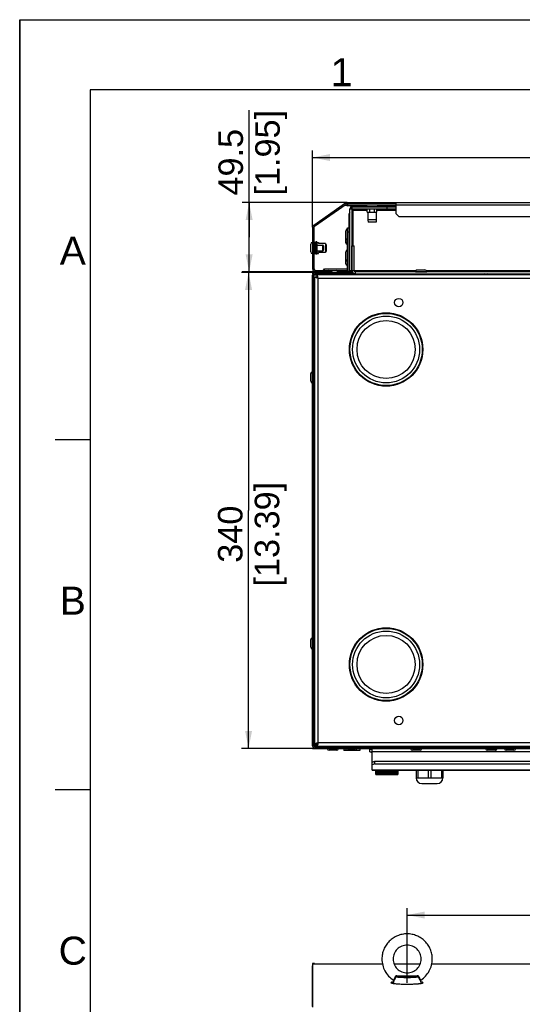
# Model space of a CAD drawing. Header units: millimetres. Extents: x 0 to 594, y 0 to 420.
# Tile 8 of 26: x 0 to 72, y 279 to 420. Entities that reach past the tile are written whole.
import ezdxf

# ---------------------------------------------------------------- set-up
doc = ezdxf.new("R2010")
doc.units = ezdxf.units.MM
doc.header["$LTSCALE"] = 32.67
doc.layers.get('0').update_dxf_attribs({"linetype": 'CONTINUOUS'})
doc.layers.add('02___PRT_ALL_AXES', color=7, linetype='CONTINUOUS')
doc.layers.add('02__ASM_ALL_AXES', color=7, linetype='CONTINUOUS')
doc.styles.get("Standard").update_dxf_attribs({"font": 'arial.ttf'})
doc.styles.add('TEXTSTYLE_2', font='arial.ttf')
doc.dimstyles.new('DIMSTYLE_1', dxfattribs={"dimtxt": 3.5, "dimasz": 2.5, "dimexe": 1, "dimexo": 0.0625, "dimgap": 0.875, "dimtad": 1, "dimdec": 1, "dimlfac": 5, "dimdsep": 46, "dimtxsty": 'STANDARD', "dimblk": '_FILLED', "dimblk1": '_FILLED', "dimblk2": '_FILLED', "dimcen": 0.09, "dimclrt": 5, "dimazin": 2, "dimtfac": 1, "dimtofl": 0, "dimtmove": 0, "dimatfit": 3, "dimldrblk": '_FILLED', "dimfxl": 1, "dimtolj": 1, "dimarcsym": 0})
doc.dimstyles.new('DIMSTYLE_3', dxfattribs={"dimtxt": 3.5, "dimasz": 2.5, "dimexe": 1, "dimexo": 0.0625, "dimgap": 0.875, "dimtad": 1, "dimlfac": 5, "dimdsep": 46, "dimtxsty": 'STANDARD', "dimblk": '_FILLED', "dimblk1": '_FILLED', "dimblk2": '_FILLED', "dimcen": 0.09, "dimclrt": 5, "dimazin": 2, "dimtfac": 1, "dimtofl": 0, "dimtmove": 0, "dimatfit": 3, "dimldrblk": '_FILLED', "dimfxl": 1, "dimtolj": 1, "dimarcsym": 0})

# ---------------------------------------------------------------- blocks, each defined once
blk = doc.blocks.new('_FILLED')
at = {"color": 0, "linetype": 'BYBLOCK'}
blk.add_solid([(0, 0), (-1, 0.2), (-1, -0.2)], dxfattribs=at)
blk = doc.blocks.new('*D6')
at = {"color": 2, "linetype": 'CONTINUOUS'}
for p, q in [((55.32, 282.42), (55.32, 293.1)), ((119.32, 282.42), (119.32, 293.1)), ((55.32, 292.1), (87.32, 292.1)), ((119.32, 292.1), (87.32, 292.1))]:
    blk.add_line(p, q, dxfattribs=at)
at = {"color": 2, "linetype": 'CONTINUOUS', "xscale": 2.5, "yscale": 2.5, "zscale": 2.5, "rotation": 180}
blk.add_blockref('_FILLED', (55.32, 292.1), dxfattribs=at)
at = {"color": 2, "linetype": 'CONTINUOUS', "xscale": 2.5, "yscale": 2.5, "zscale": 2.5}
blk.add_blockref('_FILLED', (119.32, 292.1), dxfattribs=at)
at = {"color": 5, "linetype": 'CONTINUOUS', "insert": (83.93, 296.48), "char_height": 3.5, "width": 14.9368, "attachment_point": 2, "line_spacing_factor": 0.9}
blk.add_mtext('320\\P[12.60]', dxfattribs=at)
blk = doc.blocks.new('*D17')
at = {"color": 2, "linetype": 'CONTINUOUS'}
for p, q in [((41.82, 390.39), (41.82, 401.32)), ((132.82, 390.39), (132.82, 401.32)), ((41.82, 400.32), (87.32, 400.32)), ((132.82, 400.32), (87.32, 400.32))]:
    blk.add_line(p, q, dxfattribs=at)
at = {"color": 2, "linetype": 'CONTINUOUS', "xscale": 2.5, "yscale": 2.5, "zscale": 2.5, "rotation": 180}
blk.add_blockref('_FILLED', (41.82, 400.32), dxfattribs=at)
at = {"color": 2, "linetype": 'CONTINUOUS', "xscale": 2.5, "yscale": 2.5, "zscale": 2.5}
blk.add_blockref('_FILLED', (132.82, 400.32), dxfattribs=at)
at = {"color": 5, "linetype": 'CONTINUOUS', "insert": (83.93, 404.69), "char_height": 3.5, "width": 14.9368, "attachment_point": 2, "line_spacing_factor": 0.9}
blk.add_mtext('455\\P[17.91]', dxfattribs=at)
blk = doc.blocks.new('*D18')
at = {"color": 2, "linetype": 'CONTINUOUS'}
for p, q in [((32.76, 388.95), (32.76, 407.11)), ((46.68, 393.9), (31.76, 393.9)), ((32.76, 393.9), (32.76, 388.95)), ((32.76, 384), (32.76, 388.95)), ((42.16, 384), (31.76, 384))]:
    blk.add_line(p, q, dxfattribs=at)
at = {"color": 2, "linetype": 'CONTINUOUS', "xscale": 2.5, "yscale": 2.5, "zscale": 2.5}
for p, rotation in [((32.76, 393.9), 90), ((32.76, 384), 270)]:
    blk.add_blockref('_FILLED', p, dxfattribs=dict(at, rotation=rotation))
at = {"color": 5, "linetype": 'CONTINUOUS', "insert": (28.38, 394.89), "char_height": 3.5, "width": 12.2175, "attachment_point": 1, "rotation": 90, "line_spacing_factor": 0.9}
blk.add_mtext('49.5\\P[1.95]', dxfattribs=at)
blk = doc.blocks.new('*D19')
at = {"color": 2, "linetype": 'CONTINUOUS'}
for p, q in [((42.16, 383.9), (31.68, 383.9)), ((32.68, 383.9), (32.68, 349.9)), ((32.68, 315.9), (32.68, 349.9)), ((42.16, 315.9), (31.68, 315.9))]:
    blk.add_line(p, q, dxfattribs=at)
at = {"color": 2, "linetype": 'CONTINUOUS', "xscale": 2.5, "yscale": 2.5, "zscale": 2.5}
for p, rotation in [((32.68, 383.9), 90), ((32.68, 315.9), 270)]:
    blk.add_blockref('_FILLED', p, dxfattribs=dict(at, rotation=rotation))
at = {"color": 5, "linetype": 'CONTINUOUS', "insert": (28.31, 346.51), "char_height": 3.5, "width": 14.9368, "attachment_point": 2, "rotation": 90, "line_spacing_factor": 0.9}
blk.add_mtext('340\\P[13.39]', dxfattribs=at)

msp = doc.modelspace()

# ---------------------------------------------------------------- linework, layer by layer
at = {"color": 7, "linetype": 'CONTINUOUS'}
for p, q in [((0, 0), (0, 420)), ((0, 420), (594, 420)), ((0.0804, 0.0126), (0.0804, 420.0126)), ((0.0804, 420.0126), (594.0804, 420.0126)), ((46.7433, 393.8983), (46.7433, 393.6983)), ((53.5124, 393.6983), (53.5124, 393.8983)), ((42.1039, 390.4939), (46.6286, 393.6621)), ((46.4195, 393.5157), (46.6855, 393.5157)), ((46.5139, 393.8259), (46.6286, 393.6621)), ((46.7433, 393.6983), (53.7433, 393.6983)), ((47.1186, 392.9983), (53.7433, 392.9983)), ((47.2186, 393.2983), (47.2186, 393.157)), ((47.4186, 393.2983), (47.4186, 384.1983)), ((47.5258, 393.3265), (47.5186, 393.3983)), ((47.5186, 393.3983), (48.9186, 393.3983)), ((47.5258, 393.2983), (47.5258, 393.3265)), ((47.5258, 393.3265), (47.5286, 393.2983)), ((47.6186, 387.6983), (47.6186, 392.7983)), ((47.6186, 392.7983), (49.6258, 392.7983)), ((47.8694, 393.2983), (47.8722, 393.3265)), ((47.8722, 393.2983), (47.8722, 393.3265)), ((48.565, 393.2983), (48.565, 393.3265)), ((48.565, 393.3265), (48.5679, 393.2983)), ((48.9086, 393.2983), (48.9114, 393.3265)), ((48.9114, 393.3265), (48.9186, 393.3983)), ((48.9114, 393.2983), (48.9114, 393.3265)), ((49.4186, 393.3983), (49.4186, 393.4183)), ((49.4258, 393.3265), (49.4186, 393.3983)), ((49.4186, 393.3983), (51.0186, 393.3983)), ((49.4258, 393.2983), (49.4258, 393.3265)), ((49.4258, 393.3265), (49.4286, 393.2983)), ((49.6186, 393.3983), (49.6186, 393.4183)), ((49.6186, 393.4183), (51.0186, 393.4183)), ((49.6258, 393.3265), (49.6186, 393.3983)), ((49.6258, 393.2983), (49.6258, 393.3265)), ((49.6258, 393.3265), (49.6286, 393.2983)), ((49.6258, 392.4983), (49.6258, 392.9983)), ((49.6258, 392.4983), (51.0114, 392.4983)), ((49.7186, 392.4983), (49.7186, 391.4183)), ((49.9694, 393.2983), (49.9722, 393.3265)), ((49.9722, 393.2983), (49.9722, 393.3265)), ((49.9722, 392.4983), (49.9722, 392.9983)), ((50.665, 393.2983), (50.665, 393.3265)), ((50.665, 393.3265), (50.6679, 393.2983)), ((50.665, 392.4983), (50.665, 392.9983)), ((50.9186, 392.4983), (50.9186, 391.4183)), ((51.0086, 393.2983), (51.0114, 393.3265)), ((51.0114, 393.3265), (51.0186, 393.3983)), ((51.0114, 393.2983), (51.0114, 393.3265)), ((51.0114, 392.4983), (51.0114, 392.9983)), ((51.0114, 392.7983), (53.7433, 392.7983)), ((51.0186, 393.3983), (51.0186, 393.4183)), ((52.4186, 393.2983), (52.4186, 392.9983)), ((47.0186, 392.1983), (47.1186, 392.1983)), ((49.7186, 391.4183), (49.7486, 391.0783)), ((50.9186, 391.4183), (49.7186, 391.4183)), ((50.8886, 391.0783), (49.7486, 391.0783)), ((50.9186, 391.4183), (50.8886, 391.0783)), ((41.8186, 390.3301), (42.0186, 390.3301)), ((41.9892, 390.6577), (42.1039, 390.4939)), ((42.0186, 390.3301), (42.0186, 384.3983)), ((46.5586, 388.1483), (46.5586, 389.8483)), ((46.8186, 390.2983), (47.0186, 390.2983)), ((46.8186, 389.6983), (47.0186, 389.6983)), ((47.0186, 390.2983), (47.0186, 384.0983)), ((41.5586, 386.8483), (41.5586, 387.9483)), ((42.1186, 388.1829), (42.0186, 388.1829)), ((42.1186, 388.1558), (42.0186, 388.1558)), ((42.1186, 387.9998), (42.0186, 387.9998)), ((42.1186, 387.9258), (42.0186, 387.9258)), ((42.1186, 387.7098), (42.0186, 387.7098)), ((42.1186, 387.6916), (42.0186, 387.6916)), ((42.1186, 387.6554), (42.0186, 387.6554)), ((42.1186, 387.5543), (42.0186, 387.5543)), ((42.1186, 387.4088), (42.0186, 387.4088)), ((42.1186, 387.3878), (42.0186, 387.3878)), ((42.1186, 387.2422), (42.0186, 387.2422)), ((42.1186, 387.1411), (42.0186, 387.1411)), ((42.1186, 387.1049), (42.0186, 387.1049)), ((42.1186, 387.0867), (42.0186, 387.0867)), ((42.1186, 386.8708), (42.0186, 386.8708)), ((42.1186, 388.1983), (42.2786, 388.1983)), ((42.4386, 388.1983), (42.6604, 388.1983)), ((42.6604, 388.1983), (42.6604, 388.0283)), ((43.6787, 388.0283), (42.6604, 388.0283)), ((43.2986, 386.9983), (43.2986, 387.7983)), ((43.3986, 387.6983), (43.3986, 387.0983)), ((43.6787, 388.0283), (43.6787, 386.7683)), ((43.6787, 388.0283), (43.7494, 387.8683)), ((43.7494, 386.9283), (43.6787, 386.7683)), ((43.7494, 387.8683), (43.7494, 386.9283)), ((46.5586, 385.1483), (46.5586, 386.8483)), ((47.1186, 387.2983), (47.0186, 387.2983)), ((47.4386, 387.6983), (47.7386, 387.6983)), ((47.7386, 384.1983), (47.7386, 387.6983)), ((42.1186, 386.7968), (42.0186, 386.7968)), ((42.1186, 386.6407), (42.0186, 386.6407)), ((42.1186, 386.6137), (42.0186, 386.6137)), ((42.4386, 386.5983), (42.6604, 386.5983)), ((43.6787, 386.7683), (42.6604, 386.7683)), ((41.8186, 384.3983), (42.0186, 384.3983)), ((42.2186, 383.9983), (42.2186, 384.1983)), ((42.2186, 384.1983), (43.4186, 384.1983)), ((42.8186, 384.1983), (42.8186, 383.9983)), ((43.3991, 384.2096), (43.5186, 384.4157)), ((43.4186, 384.1983), (43.4186, 383.9983)), ((43.5186, 383.9983), (43.5186, 384.4157)), ((43.5186, 384.4157), (46.8186, 384.4157)), ((43.5186, 384.1983), (46.8186, 384.1983)), ((44.0686, 384.1583), (45.1686, 384.1583)), ((46.8186, 384.0983), (47.0186, 384.0983)), ((47.1186, 384.1983), (47.4186, 384.1983)), ((47.3186, 384.0983), (47.1186, 384.0983)), ((47.3186, 384.1983), (47.3186, 384.0983)), ((47.4386, 384.1983), (56.6091, 384.1983)), ((47.9386, 383.6983), (47.9386, 384.1983)), ((56.7686, 384.2583), (57.8686, 384.2583)), ((58.0282, 384.1983), (76.6091, 384.1983)), ((41.8186, 383.4983), (42.0186, 383.4983)), ((41.8586, 383.6983), (41.8586, 383.8983)), ((42.4186, 383.5157), (42.0186, 383.5157)), ((42.0186, 316.2983), (42.0186, 383.4983)), ((42.1186, 383.2983), (42.4186, 383.2983)), ((42.2186, 383.8983), (42.2186, 383.6983)), ((42.2186, 383.6983), (47.5186, 383.6983)), ((42.4186, 383.6983), (42.4186, 383.2983)), ((43.0186, 383.6983), (43.0186, 383.5983)), ((44.2186, 383.6483), (44.9186, 383.6483)), ((44.9136, 383.5983), (44.9186, 383.6483)), ((44.9186, 383.6483), (44.9186, 383.6683)), ((46.6186, 383.8983), (46.6186, 383.6983)), ((47.5186, 383.6983), (47.5186, 383.8983)), ((126.6986, 383.9983), (47.9386, 383.9983)), ((56.5186, 384.0083), (58.1186, 384.0083)), ((56.9186, 383.5983), (56.9186, 383.6983)), ((57.7186, 383.5983), (57.7186, 383.6983)), ((66.4186, 383.5983), (66.4186, 383.6983)), ((66.8186, 383.6983), (66.8186, 383.5983)), ((66.8901, 383.6983), (66.8901, 383.5983)), ((68.1472, 383.6983), (68.1472, 383.5983)), ((41.5586, 368.3483), (41.5586, 369.4483)), ((41.5586, 330.3483), (41.5586, 331.4483)), ((42.1186, 316.3983), (42.1186, 316.4983)), ((42.1186, 316.4983), (42.4186, 316.4983)), ((42.4186, 316.1983), (42.4186, 316.4983)), ((42.5186, 316.5983), (42.5186, 316.6316)), ((42.5186, 316.5983), (42.5519, 316.5983)), ((41.8186, 316.2983), (42.0186, 316.2983)), ((42.066, 316.3458), (42.0962, 316.3157)), ((42.0962, 316.3157), (42.1175, 316.2985)), ((42.0962, 316.3157), (42.3186, 316.3157)), ((42.3186, 316.3983), (42.1186, 316.3983)), ((42.2186, 315.8983), (42.2186, 316.0983)), ((42.2186, 316.0983), (132.4186, 316.0983)), ((42.3186, 316.3983), (42.3186, 316.1983)), ((42.3186, 316.1983), (42.4186, 316.1983)), ((45.2686, 315.6383), (44.1686, 315.6383)), ((44.3186, 316.1983), (44.3186, 316.0983)), ((45.1186, 316.1983), (45.1186, 316.0983)), ((46.2686, 315.8983), (46.2686, 315.5983)), ((48.5686, 315.5983), (46.2686, 315.5983)), ((46.3794, 316.1983), (46.3794, 316.0983)), ((47.8886, 315.6383), (46.7886, 315.6383)), ((46.899, 316.1983), (46.899, 316.0983)), ((46.9386, 316.1983), (46.9386, 316.0983)), ((47.7386, 316.1983), (47.7386, 316.0983)), ((47.9382, 316.1983), (47.9382, 316.0983)), ((48.4578, 316.1983), (48.4578, 316.0983)), ((48.5686, 315.8983), (48.5686, 315.5983)), ((50.0186, 315.4326), (50.0186, 315.7983)), ((50.0186, 315.7983), (50.3186, 315.7983)), ((50.0186, 315.4326), (50.3186, 315.4326)), ((50.0586, 315.8383), (50.3186, 315.8383)), ((55.7186, 316.0983), (55.7186, 316.1983)), ((57.1686, 315.6383), (56.0686, 315.6383)), ((56.9186, 316.1983), (56.9186, 316.0983)), ((57.3186, 316.1983), (57.3186, 316.0983)), ((67.9186, 315.6383), (66.7686, 315.6383)), ((69.3186, 316.1983), (69.3186, 316.0983)), ((70.5686, 315.6383), (69.4686, 315.6383)), ((69.7186, 316.1983), (69.7186, 316.0983)), ((70.9186, 316.0983), (70.9186, 316.1983)), ((71.2658, 316.1983), (71.2658, 316.0983)), ((71.6122, 316.1983), (71.6122, 316.0983)), ((50.3186, 312.8103), (50.3186, 313.9411)), ((50.7186, 313.7021), (50.3186, 313.5653)), ((50.7186, 313.7021), (50.7186, 314.078)), ((50.7186, 313.7021), (123.9186, 313.7021)), ((50.3186, 312.8465), (124.3186, 312.8465)), ((50.3186, 312.8103), (124.3186, 312.8103)), ((50.8336, 312.1783), (50.8336, 312.8103)), ((50.8336, 312.6383), (54.0056, 312.6383)), ((54.0056, 312.5183), (50.8336, 312.5183)), ((50.8336, 312.4783), (54.0056, 312.4783)), ((51.0044, 312.1783), (51.0026, 312.4783)), ((51.0228, 312.4283), (51.0029, 312.4283)), ((51.0228, 312.1783), (51.0228, 312.4783)), ((51.0956, 312.8103), (51.0956, 312.6383)), ((51.7116, 312.6383), (51.7116, 312.8103)), ((51.7916, 312.7354), (52.0316, 312.7369)), ((51.7916, 312.7354), (51.7916, 312.6383)), ((51.8028, 312.4783), (51.8028, 312.1783)), ((51.8031, 312.2283), (51.8046, 312.4783)), ((51.8516, 312.6383), (51.8516, 312.7358)), ((51.9716, 312.7365), (51.9716, 312.6383)), ((52.0204, 312.1783), (52.0186, 312.4783)), ((52.0388, 312.4283), (52.0189, 312.4283)), ((52.0316, 312.7369), (52.0316, 312.6383)), ((52.0388, 312.1783), (52.0388, 312.4783)), ((52.1116, 312.8103), (52.1116, 312.6383)), ((52.7276, 312.6383), (52.7276, 312.8103)), ((52.8076, 312.7416), (53.0476, 312.7431)), ((52.8076, 312.7416), (52.8076, 312.6383)), ((52.8188, 312.4783), (52.8188, 312.1783)), ((52.8191, 312.2283), (52.8206, 312.4783)), ((52.8676, 312.6383), (52.8676, 312.742)), ((52.9876, 312.7427), (52.9876, 312.6383)), ((53.0364, 312.1783), (53.0346, 312.4783)), ((53.0548, 312.4283), (53.0349, 312.4283)), ((53.0476, 312.7431), (53.0476, 312.6383)), ((53.0548, 312.1783), (53.0548, 312.4783)), ((53.1276, 312.8103), (53.1276, 312.6383)), ((53.7436, 312.6383), (53.7436, 312.8103)), ((53.8348, 312.4783), (53.8348, 312.1783)), ((53.8351, 312.2283), (53.8366, 312.4783)), ((54.0056, 312.8103), (54.0056, 312.1783)), ((56.6186, 312.8103), (56.6186, 311.6983)), ((56.8265, 312.8103), (56.8265, 311.6983)), ((58.3108, 312.8103), (58.3108, 311.6983)), ((58.7265, 312.8103), (58.7265, 311.6983)), ((60.2108, 312.8103), (60.2108, 311.6983)), ((60.4186, 312.8103), (60.4186, 311.6983)), ((51.0041, 312.2283), (50.8336, 312.2283)), ((50.8336, 312.1783), (51.0044, 312.1783)), ((51.8028, 312.2183), (51.0228, 312.2183)), ((51.0228, 312.1783), (52.0204, 312.1783)), ((52.0201, 312.2283), (51.8031, 312.2283)), ((52.8188, 312.2183), (52.0388, 312.2183)), ((52.0388, 312.1783), (53.0364, 312.1783)), ((53.0361, 312.2283), (52.8191, 312.2283)), ((53.8348, 312.2183), (53.0548, 312.2183)), ((53.0548, 312.1783), (54.0056, 312.1783)), ((54.0056, 312.2283), (53.8351, 312.2283)), ((56.6186, 311.6983), (60.4186, 311.6983)), ((53.3395, 282.3557), (53.3393, 282.3532)), ((53.3395, 282.3559), (53.3395, 282.3557)), ((53.413, 282.7129), (53.4163, 282.7154)), ((57.2209, 282.7153), (57.2242, 282.7129)), ((57.2327, 282.7282), (57.2327, 282.7304)), ((57.2342, 282.7133), (57.2327, 282.7282)), ((57.2915, 282.3396), (57.2921, 282.34)), ((57.2917, 282.3396), (57.2921, 282.34)), ((57.2977, 282.3557), (57.2977, 282.3559)), ((57.2979, 282.3532), (57.2977, 282.3557))]:
    msp.add_line(p, q, dxfattribs=at)
at = {"color": 2, "linetype": 'CONTINUOUS'}
for p, q in [((10.0804, 410.0126), (10.0804, 10.0126)), ((584.0804, 410.0126), (10.0804, 410.0126)), ((10.0804, 360.0126), (5.0804, 360.0126)), ((10.0804, 310.0126), (5.0804, 310.0126))]:
    msp.add_line(p, q, dxfattribs=at)
at = {"color": 3, "linetype": 'CONTINUOUS'}
for p, q in [((46.7433, 393.8983), (127.8939, 393.8983)), ((53.7433, 392.2983), (53.7433, 393.8983)), ((41.9892, 390.6577), (46.5139, 393.8259)), ((46.8186, 393.6983), (46.8186, 393.4183)), ((49.6186, 393.4183), (46.8186, 393.4183)), ((47.1186, 383.6983), (47.1186, 392.9983)), ((47.2186, 393.2983), (53.7433, 393.2983)), ((53.7433, 393.4183), (51.0186, 393.4183)), ((120.8939, 393.4983), (53.7433, 393.4983)), ((47.0186, 392.1983), (47.0186, 390.2983)), ((53.7433, 392.2983), (54.1433, 391.8983)), ((54.1433, 391.8983), (120.4939, 391.8983)), ((41.8186, 390.3301), (41.8186, 384.3983)), ((46.8186, 384.0983), (46.8186, 390.2983)), ((47.4386, 384.1983), (47.4386, 387.6983)), ((41.8186, 316.2983), (41.8186, 383.4983)), ((41.8586, 383.8983), (42.0186, 383.8983)), ((42.1186, 316.4983), (42.1186, 383.2983)), ((43.4186, 383.9983), (42.2186, 383.9983)), ((42.2186, 383.8983), (46.6186, 383.8983)), ((42.4186, 383.5983), (132.2186, 383.5983)), ((42.6186, 316.6983), (42.6186, 383.0983)), ((42.6186, 383.0983), (132.0186, 383.0983)), ((45.4186, 383.9983), (46.7186, 383.9983)), ((47.0186, 383.9983), (47.1186, 383.9983)), ((47.1186, 383.8983), (47.0186, 383.8983)), ((47.1648, 383.9157), (47.1186, 383.9157)), ((47.5186, 383.9157), (47.4388, 383.9157)), ((47.5186, 383.6983), (126.6986, 383.6983)), ((66.6186, 383.6365), (66.6186, 383.6983)), ((132.0186, 316.6983), (42.6186, 316.6983)), ((42.2186, 315.8983), (132.4186, 315.8983)), ((132.2186, 316.1983), (42.4186, 316.1983)), ((50.3186, 313.9411), (50.3186, 315.8983)), ((124.3186, 315.4025), (50.3186, 315.4025)), ((50.3186, 313.9411), (50.7186, 314.078)), ((50.7186, 314.078), (123.9186, 314.078)), ((41.8186, 279.0503), (41.8186, 284.8676)), ((41.8586, 285.108), (42.0962, 285.1287)), ((41.8586, 278.943), (41.8586, 285.108)), ((42.0962, 285.1287), (51.7952, 285.1287)), ((53.4481, 285.1287), (57.1892, 285.1287)), ((58.842, 285.1287), (115.7952, 285.1287))]:
    msp.add_line(p, q, dxfattribs=at)
at = {"color": 6, "linetype": 'CONTINUOUS'}
for p, q in [((49.8796, 316.1983), (49.8796, 316.0983)), ((50.0796, 316.0983), (50.0796, 316.1983)), ((50.6456, 316.1983), (50.6456, 316.0983)), ((50.7456, 316.0983), (50.7456, 316.1983)), ((54.0936, 316.0983), (54.0936, 316.1983)), ((54.1936, 316.0983), (54.1936, 316.1983)), ((54.7596, 316.1983), (54.7596, 316.0983)), ((54.9596, 316.0983), (54.9596, 316.1983))]:
    msp.add_line(p, q, dxfattribs=at)
at = {"color": 7, "linetype": 'CONTINUOUS'}
for points in [[(53.3603, 282.8108), (53.3712, 282.8025), (53.3907, 282.7795), (53.4013, 282.7547), (53.4045, 282.7333), (53.4046, 282.7307)], [(57.2327, 282.7307), (57.2327, 282.7342), (57.2361, 282.7555), (57.2469, 282.7801), (57.2662, 282.8028), (57.2769, 282.8108)], [(53.4046, 282.7304), (53.4045, 282.727), (53.403, 282.7133)]]:
    msp.add_lwpolyline(points, dxfattribs=at)
at = {"color": 3, "linetype": 'CONTINUOUS'}
for centre, radius, start, end in [((46.7433, 393.4983), 0.4, 90, 125), ((46.8186, 393.5583), 0.14, 90, 270), ((47.4186, 392.1983), 0.4, 138.875085, 180), ((47.5186, 392.8983), 0.4, 104.562306, 165.794059), ((51.8956, 391.5046), 4.784, 161.59145, 161.796747), ((48.586, 392.6665), 1.2759, 157.676284, 158.534088), ((42.2186, 390.3301), 0.4, 125, 180), ((42.2186, 384.3983), 0.4, 180, 270), ((46.6186, 384.0983), 0.2, 270, 360), ((47.5186, 384.0983), 0.4, 180, 270), ((47.9386, 384.1983), 0.5, 180, 270), ((42.2186, 383.4983), 0.4, 90, 180), ((43.3612, 386.5476), 3.5253, 253.722159, 254.477961), ((39.1693, 382.3557), 3.5253, 15.522039, 16.277841), ((66.8186, 383.4983), 0.2, 30.600488, 90), ((43.3612, 313.249), 3.5253, 105.522039, 106.277841), ((39.1693, 317.4409), 3.5253, 343.722159, 344.477961), ((42.2186, 316.2983), 0.4, 180, 270), ((55.7186, 316.4983), 0.4, 229.225417, 270), ((70.9186, 316.4983), 0.4, 270, 310.774583)]:
    msp.add_arc(centre, radius, start, end, dxfattribs=at)
at = {"color": 7, "linetype": 'CONTINUOUS'}
for centre, radius, start, end in [((46.7433, 393.4983), 0.2, 90, 125), ((46.8186, 393.5583), 0.02, 90, 270), ((47.5186, 392.8983), 0.2, 144.268013, 149.668273), ((59.5959, 395.6711), 11.9558, 191.30938, 191.447248), ((36.8414, 395.6711), 11.9558, 348.552752, 348.69062), ((61.6959, 395.6711), 11.9558, 191.30938, 191.447248), ((38.9414, 395.6711), 11.9558, 348.552752, 348.69062), ((42.2186, 390.3301), 0.2, 125, 180), ((46.8086, 389.8483), 0.25, 90, 180), ((46.8086, 388.7483), 0.25, 180, 270), ((46.8086, 388.3483), 0.25, 180, 270), ((41.8086, 387.9483), 0.25, 90, 180), ((41.8086, 386.8483), 0.25, 180, 270), ((43.2986, 387.6983), 0.1, 0, 90), ((43.2986, 387.0983), 0.1, 270, 360), ((46.8086, 388.1483), 0.25, 180, 270), ((46.8086, 386.8483), 0.25, 90, 180), ((46.8086, 385.7483), 0.25, 180, 270), ((42.2186, 384.3983), 0.2, 180, 270), ((44.0686, 383.9083), 0.25, 90, 158.707153), ((45.1686, 383.9083), 0.25, 0, 90), ((46.8086, 385.1483), 0.25, 180, 270), ((46.6186, 384.0983), 0.4, 270, 360), ((47.5186, 384.0983), 0.2, 180, 270), ((47.9386, 384.1983), 0.2, 180, 270), ((56.7686, 384.0083), 0.25, 90, 180), ((57.8686, 384.0083), 0.25, 0, 90), ((42.2186, 383.4983), 0.2, 90, 180), ((66.4186, 383.2983), 0.4, 49.393736, 90), ((66.8186, 383.4983), 0.4, 14.536723, 30.139611), ((41.8086, 369.4483), 0.25, 90, 180), ((41.8086, 368.3483), 0.25, 180, 270), ((42.1086, 334.1483), 0.25, 90, 111.13967), ((42.1086, 333.0483), 0.25, 248.86033, 270), ((41.8086, 331.4483), 0.25, 90, 180), ((41.8086, 330.3483), 0.25, 180, 270), ((42.1086, 323.1483), 0.25, 90, 111.13967), ((42.1086, 322.0483), 0.25, 248.86033, 270), ((48.55, 297.6159), 19.9175, 107.6269, 107.802473), ((23.5363, 322.6296), 19.9175, 342.197527, 342.3731), ((42.2186, 316.2983), 0.2, 180, 270), ((43.2969, 317.6598), 1.8, 232.193515, 233.697236), ((44.1686, 315.8883), 0.25, 180, 270), ((45.2686, 315.8883), 0.25, 270, 360), ((46.7886, 315.8883), 0.25, 180, 270), ((47.8886, 315.8883), 0.25, 270, 360), ((50.0586, 315.7983), 0.04, 90, 180), ((50.8186, 316.8183), 1.6, 240, 251.678345), ((56.0686, 315.8883), 0.25, 180, 270), ((57.1686, 315.8883), 0.25, 270, 360), ((66.7686, 315.8883), 0.25, 180, 270), ((67.8686, 315.8883), 0.25, 270, 360), ((67.9186, 315.8883), 0.25, 270, 360), ((69.4686, 315.8883), 0.25, 180, 270), ((70.5686, 315.8883), 0.25, 270, 360), ((55.3186, 312.5944), 29.1764, 267.1426, 272.857393), ((53.4527, 282.336), 0.1149, 171.371501, 177.253054), ((53.4514, 282.3362), 0.1136, 170.139379, 171.35865), ((57.1858, 282.3362), 0.1136, 8.635934, 9.853801), ((57.1844, 282.336), 0.115, 2.564319, 8.62129)]:
    msp.add_arc(centre, radius, start, end, dxfattribs=at)
at = {"color": 3, "linetype": 'CONTINUOUS'}
for points in [[(47.3564, 393.0153), (47.3696, 393.055), (47.3833, 393.0945), (47.3986, 393.1334)], [(42.6186, 383.0983), (42.5516, 383.1154), (42.4845, 383.1324), (42.4178, 383.1509)], [(42.6186, 383.0983), (42.6015, 383.1653), (42.5845, 383.2324), (42.566, 383.2991)], [(42.6186, 316.6983), (42.5516, 316.6812), (42.4845, 316.6642), (42.4178, 316.6457)], [(42.4354, 316.5436), (42.4626, 316.5627), (42.4906, 316.5805), (42.5186, 316.5983)], [(42.4639, 316.515), (42.483, 316.5422), (42.5008, 316.5703), (42.5186, 316.5983)], [(42.6186, 316.6983), (42.6015, 316.6312), (42.5845, 316.5642), (42.566, 316.4975)]]:
    msp.add_open_spline(points, degree=3, dxfattribs=at)
at = {"color": 7, "linetype": 'CONTINUOUS'}
for points, knots in [([(47.6186, 392.7983), (47.5699, 392.8293), (47.4899, 392.8755), (47.4186, 392.9597), (47.4186, 392.9983)], [0, 0, 0, 0, 0.59911187, 1, 1, 1, 1]), ([(47.6186, 392.7983), (47.5876, 392.847), (47.5414, 392.9269), (47.4572, 392.9983), (47.4186, 392.9983)], [0, 0, 0, 0, 0.59911187, 1, 1, 1, 1]), ([(42.6186, 383.0983), (42.5876, 383.147), (42.5414, 383.227), (42.4572, 383.2983), (42.4186, 383.2983)], [0, 0, 0, 0, 0.59911979, 1, 1, 1, 1]), ([(42.6186, 383.0983), (42.5699, 383.1293), (42.4899, 383.1755), (42.4186, 383.2597), (42.4186, 383.2983)], [0, 0, 0, 0, 0.59911979, 1, 1, 1, 1]), ([(42.1161, 379.4908), (42.0946, 379.49), (42.0737, 379.4976), (42.0385, 379.4797), (42.0601, 379.4798), (42.0672, 379.4789)], [0, 0, 0, 0, 0.69690566, 0.76716101, 1, 1, 1, 1]), ([(42.1161, 326.2461), (42.0946, 326.2453), (42.0737, 326.253), (42.0385, 326.2351), (42.0601, 326.2352), (42.0672, 326.2343)], [0, 0, 0, 0, 0.69690566, 0.76716101, 1, 1, 1, 1]), ([(42.1491, 316.4483), (42.1545, 316.4528), (42.1815, 316.4725), (42.2117, 316.4874), (42.2358, 316.4983)], [0, 0, 0, 0, 0.20897276, 1, 1, 1, 1]), ([(42.6186, 316.6983), (42.5876, 316.6496), (42.5414, 316.5696), (42.4572, 316.4983), (42.4186, 316.4983)], [0, 0, 0, 0, 0.59911979, 1, 1, 1, 1]), ([(42.6186, 316.6983), (42.5699, 316.6673), (42.4899, 316.6211), (42.4186, 316.5369), (42.4186, 316.4983)], [0, 0, 0, 0, 0.59911979, 1, 1, 1, 1]), ([(42.1174, 316.2984), (42.13, 316.2881), (42.1552, 316.2677), (42.1807, 316.2475), (42.1935, 316.2376)], [0, 0, 0, 0, 0.50183601, 1, 1, 1, 1]), ([(42.3687, 316.2288), (42.3731, 316.2342), (42.3929, 316.2612), (42.4078, 316.2914), (42.4186, 316.3154)], [0, 0, 0, 0, 0.20897276, 1, 1, 1, 1]), ([(58.9186, 285.8226), (58.9186, 286.0572), (58.8722, 286.5278), (58.6658, 287.2055), (58.3308, 287.8302), (57.8801, 288.3775), (57.331, 288.8266), (56.7046, 289.1603), (56.0252, 289.3657), (55.3186, 289.435), (54.6121, 289.3657), (53.9326, 289.1603), (53.3063, 288.8266), (52.7572, 288.3775), (52.3064, 287.8302), (51.9714, 287.2055), (51.7651, 286.5278), (51.7186, 286.0572), (51.7186, 285.8226)], [0, 0, 0, 0, 0.06243103, 0.12486922, 0.18732933, 0.24981526, 0.31232932, 0.37486936, 0.43742935, 0.50000009, 0.56257083, 0.6251308, 0.68767081, 0.75018483, 0.81267073, 0.87513081, 0.93756898, 1, 1, 1, 1]), ([(57.3186, 285.8226), (57.3186, 286.0811), (57.2144, 286.6044), (56.7697, 287.2656), (56.1039, 287.7084), (55.3186, 287.8637), (54.5333, 287.7084), (53.8675, 287.2656), (53.4228, 286.6044), (53.3186, 286.0811), (53.3186, 285.8226)], [0, 0, 0, 0, 0.12457075, 0.24939455, 0.37457232, 0.4999999, 0.6254275, 0.75060535, 0.87542922, 1, 1, 1, 1]), ([(51.7186, 285.8226), (51.7186, 285.5255), (51.7934, 284.9286), (52.123, 284.0905), (52.6491, 283.3591), (53.1104, 282.9723), (53.3603, 282.8108)], [0, 0, 0, 0, 0.24985671, 0.49977607, 0.74981679, 1, 1, 1, 1]), ([(53.3186, 285.8226), (53.3186, 285.564), (53.4228, 285.0407), (53.8675, 284.3795), (54.5333, 283.9367), (55.3186, 283.7814), (56.1039, 283.9367), (56.7697, 284.3795), (57.2144, 285.0407), (57.3186, 285.564), (57.3186, 285.8226)], [0, 0, 0, 0, 0.12457075, 0.24939455, 0.37457232, 0.4999999, 0.6254275, 0.75060535, 0.87542922, 1, 1, 1, 1]), ([(57.277, 282.8108), (57.5268, 282.9723), (57.9881, 283.3591), (58.5142, 284.0905), (58.8439, 284.9286), (58.9186, 285.5255), (58.9186, 285.8226)], [0, 0, 0, 0, 0.25018317, 0.50022386, 0.75014322, 1, 1, 1, 1]), ([(53.3603, 282.8108), (53.3615, 282.81), (53.3665, 282.8115), (53.3781, 282.8201), (53.4005, 282.8424), (53.433, 282.8816), (53.4738, 282.9379), (53.5192, 283.0107), (53.5847, 283.1351), (53.624, 283.2404), (53.645, 283.3155)], [0, 0, 0, 0, 0.00744791, 0.0222761, 0.07702455, 0.16484611, 0.2837017, 0.43071958, 0.60223897, 1, 1, 1, 1]), ([(53.4163, 282.7154), (53.4242, 282.7217), (53.4421, 282.7407), (53.4886, 282.7975), (53.5599, 282.9043), (53.6481, 283.0713), (53.6981, 283.2037), (53.7206, 283.2766)], [0, 0, 0, 0, 0.04709705, 0.12113563, 0.34251191, 0.64412311, 1, 1, 1, 1]), ([(53.645, 283.3155), (53.6572, 283.359), (53.7224, 283.4373), (53.8178, 283.4566), (53.8641, 283.4543)], [0, 0, 0, 0, 0.49343355, 1, 1, 1, 1]), ([(53.7206, 283.2766), (53.7118, 283.2851), (53.6868, 283.2998), (53.6604, 283.3104), (53.645, 283.3155)], [0, 0, 0, 0, 0.42909675, 1, 1, 1, 1]), ([(53.7206, 283.2766), (53.7325, 283.3021), (53.7802, 283.3432), (53.8391, 283.3543), (53.8688, 283.3536)], [0, 0, 0, 0, 0.48610666, 1, 1, 1, 1]), ([(53.7206, 283.2766), (53.8145, 283.261), (54.0356, 283.2366), (54.4069, 283.2116), (54.8454, 283.1959), (55.3186, 283.1904), (55.7919, 283.1959), (56.2303, 283.2117), (56.6016, 283.2366), (56.8227, 283.261), (56.9166, 283.2766)], [0, 0, 0, 0, 0.08914039, 0.20818518, 0.34855918, 0.50000937, 0.65145888, 0.79182751, 0.91086458, 1, 1, 1, 1]), ([(53.8688, 283.3536), (53.8672, 283.3566), (53.8672, 283.368), (53.865, 283.3889), (53.8645, 283.4194), (53.8641, 283.4421), (53.864, 283.4543)], [0, 0, 0, 0, 0.10107615, 0.32360946, 0.63756407, 1, 1, 1, 1]), ([(53.8689, 283.3536), (54.3522, 283.3556), (55.3186, 283.3774), (56.2851, 283.3556), (56.7683, 283.3536)], [0, 0, 0, 0, 0.4999992, 1, 1, 1, 1]), ([(53.8689, 283.3536), (53.9592, 283.3408), (54.1657, 283.3203), (54.6489, 283.2907), (55.3187, 283.2779), (55.9884, 283.2907), (56.4716, 283.3203), (56.678, 283.3408), (56.7683, 283.3536)], [0, 0, 0, 0, 0.0941927, 0.21418356, 0.50001187, 0.78583332, 0.90581484, 1, 1, 1, 1]), ([(56.7684, 283.3536), (56.7701, 283.3566), (56.7701, 283.368), (56.7723, 283.3889), (56.7728, 283.4194), (56.7732, 283.4421), (56.7732, 283.4543)], [0, 0, 0, 0, 0.1010855, 0.32362081, 0.63757136, 1, 1, 1, 1]), ([(56.7684, 283.3536), (56.7981, 283.3543), (56.857, 283.3432), (56.9047, 283.3021), (56.9166, 283.2766)], [0, 0, 0, 0, 0.51389334, 1, 1, 1, 1]), ([(56.773, 283.4543), (56.8193, 283.4566), (56.9148, 283.4373), (56.98, 283.359), (56.9922, 283.3155)], [0, 0, 0, 0, 0.50656939, 1, 1, 1, 1]), ([(56.9166, 283.2766), (56.9254, 283.2851), (56.9504, 283.2998), (56.9768, 283.3104), (56.9922, 283.3155)], [0, 0, 0, 0, 0.42910542, 1, 1, 1, 1]), ([(56.9166, 283.2766), (56.9391, 283.2037), (56.9891, 283.0713), (57.0773, 282.9043), (57.1486, 282.7975), (57.1952, 282.7407), (57.2131, 282.7217), (57.2209, 282.7153)], [0, 0, 0, 0, 0.355885, 0.65750166, 0.87887569, 0.95290978, 1, 1, 1, 1]), ([(56.9922, 283.3155), (57.0132, 283.2404), (57.0526, 283.1351), (57.118, 283.0107), (57.1634, 282.9379), (57.2042, 282.8816), (57.2367, 282.8424), (57.2591, 282.8201), (57.2707, 282.8115), (57.2757, 282.81), (57.2769, 282.8108)], [0, 0, 0, 0, 0.39776333, 0.56928335, 0.71630157, 0.83515701, 0.92297793, 0.97772522, 0.99255267, 1, 1, 1, 1]), ([(53.3393, 282.3532), (53.3393, 282.3498), (53.3411, 282.345), (53.344, 282.3413), (53.3449, 282.3402)], [0, 0, 0, 0, 0.71586423, 1, 1, 1, 1]), ([(53.403, 282.7133), (53.403, 282.7123), (53.4031, 282.7104), (53.4059, 282.709), (53.4093, 282.7105), (53.4117, 282.7119), (53.413, 282.7129)], [0, 0, 0, 0, 0.21602953, 0.37704528, 0.61938174, 1, 1, 1, 1]), ([(57.2242, 282.7129), (57.2256, 282.7119), (57.2279, 282.7105), (57.2313, 282.709), (57.2341, 282.7104), (57.2342, 282.7123), (57.2342, 282.7133)], [0, 0, 0, 0, 0.38061828, 0.62295475, 0.78397052, 1, 1, 1, 1]), ([(57.2921, 282.34), (57.293, 282.3411), (57.296, 282.3448), (57.2979, 282.3497), (57.2979, 282.3532)], [0, 0, 0, 0, 0.28506344, 1, 1, 1, 1])]:
    msp.add_open_spline(points, degree=3, knots=knots, dxfattribs=at)
at = {"color": 3, "linetype": 'CONTINUOUS'}
for points, knots in [([(42.3731, 383.1636), (42.3098, 383.1822), (42.2277, 383.2063), (42.1186, 383.2663), (42.1186, 383.2983)], [0, 0, 0, 0, 0.67367489, 1, 1, 1, 1]), ([(42.5533, 383.3438), (42.5347, 383.4071), (42.5106, 383.4892), (42.4506, 383.5983), (42.4186, 383.5983)], [0, 0, 0, 0, 0.67367489, 1, 1, 1, 1]), ([(42.3731, 316.6329), (42.3098, 316.6144), (42.2277, 316.5903), (42.1186, 316.5303), (42.1186, 316.4983)], [0, 0, 0, 0, 0.67367489, 1, 1, 1, 1]), ([(42.3186, 316.3983), (42.3186, 316.4257), (42.3407, 316.4635), (42.3685, 316.4904), (42.3772, 316.4983)], [0, 0, 0, 0, 0.69973726, 1, 1, 1, 1]), ([(42.3186, 316.3983), (42.346, 316.3983), (42.3839, 316.4204), (42.4107, 316.4482), (42.4186, 316.4569)], [0, 0, 0, 0, 0.69973726, 1, 1, 1, 1]), ([(42.5533, 316.4528), (42.5347, 316.3894), (42.5106, 316.3073), (42.4506, 316.1983), (42.4186, 316.1983)], [0, 0, 0, 0, 0.67367489, 1, 1, 1, 1])]:
    msp.add_open_spline(points, degree=3, knots=knots, dxfattribs=at)
at = {"color": 7, "linetype": 'CONTINUOUS'}
for points in [[(42.1186, 316.3983), (42.1186, 316.4178), (42.1341, 316.4358), (42.1491, 316.4483)], [(42.2312, 316.2092), (42.2736, 316.178), (42.3181, 316.1485), (42.3664, 316.1277)], [(42.3186, 316.1983), (42.3382, 316.1983), (42.3562, 316.2138), (42.3687, 316.2288)]]:
    msp.add_open_spline(points, degree=3, dxfattribs=at)
at = {"layer": '02___PRT_ALL_AXES', "color": 3, "linetype": 'CONTINUOUS'}
for p, q in [((47.5519, 392.8983), (47.482, 392.8983)), ((47.0186, 387.7983), (47.1186, 387.7983))]:
    msp.add_line(p, q, dxfattribs=at)
at = {"layer": '02___PRT_ALL_AXES', "color": 7, "linetype": 'CONTINUOUS'}
for p, q in [((47.1186, 390.1983), (47.0186, 390.1983)), ((47.1186, 389.7983), (47.0186, 389.7983)), ((42.2786, 386.5183), (42.2786, 388.2783)), ((42.4386, 388.2783), (42.2786, 388.2783)), ((42.4386, 388.2783), (42.4386, 386.5183)), ((42.1186, 388.1983), (42.1186, 386.5983)), ((42.4386, 387.7983), (43.2986, 387.7983)), ((42.4386, 386.9983), (43.2986, 386.9983)), ((47.0186, 388.1983), (47.1186, 388.1983)), ((47.0186, 387.9983), (47.0741, 387.9983)), ((42.1186, 386.5983), (42.2786, 386.5983)), ((42.4386, 386.5183), (42.2786, 386.5183)), ((42.6604, 386.5983), (42.6604, 386.7683)), ((47.0186, 386.6983), (47.1186, 386.6983)), ((47.0186, 385.8983), (47.1186, 385.8983)), ((47.0186, 385.2983), (47.1186, 385.2983)), ((42.6186, 383.9983), (42.7369, 383.93)), ((43.0186, 383.9983), (43.1369, 383.93)), ((43.4186, 383.9983), (44.6186, 383.9983)), ((43.4186, 383.6983), (43.4186, 383.5983)), ((44.2186, 383.6983), (44.2186, 383.5983)), ((44.6186, 383.9983), (44.5003, 383.93)), ((42.0186, 369.2983), (42.1186, 369.2983)), ((42.0186, 368.4983), (42.1186, 368.4983)), ((42.0186, 331.2983), (42.1186, 331.2983)), ((42.0186, 330.4983), (42.1186, 330.4983)), ((57.4186, 310.8983), (59.6186, 310.8983)), ((53.4033, 282.7163), (53.3395, 282.3559)), ((57.2339, 282.7163), (57.2977, 282.3559))]:
    msp.add_line(p, q, dxfattribs=at)
at = {"layer": '02___PRT_ALL_AXES', "color": 3, "linetype": 'CONTINUOUS'}
for centre, radius in [((54.1186, 379.5983), 0.6), ((52.3186, 372.8983), 5.2472), ((52.3186, 372.8983), 5.1578), ((52.3186, 372.8983), 4.7789), ((52.3186, 372.8983), 4.1528), ((52.3186, 327.8983), 5.2472), ((52.3186, 327.8983), 5.1578), ((52.3186, 327.8983), 4.7789), ((52.3186, 327.8983), 4.1528), ((54.1186, 319.8983), 0.6)]:
    msp.add_circle(centre, radius, dxfattribs=at)
at = {"layer": '02___PRT_ALL_AXES', "color": 7, "linetype": 'CONTINUOUS'}
for centre, radius, start, end in [((43.1942, 387.3984), 0.2087, 359.960913, 11.170573), ((43.1942, 387.3981), 0.2087, 348.829427, 0.039087), ((57.4186, 311.6983), 0.8, 180, 270), ((59.6186, 311.6983), 0.8, 270, 360)]:
    msp.add_arc(centre, radius, start, end, dxfattribs=at)
at = {"layer": '02___PRT_ALL_AXES', "color": 3, "linetype": 'CONTINUOUS'}
for centre, radius, start, end in [((47.4186, 388.1983), 0.4, 180, 221.124915), ((53.8291, 279.175), 3.3993, 98.028452, 99.205384), ((53.959, 286.5902), 4.3029, 261.399888, 263.234284), ((54.5484, 291.6079), 9.3503, 264.318114, 266.043722), ((54.9393, 297.1585), 14.9147, 266.016814, 267.450763), ((54.975, 298.3516), 16.1107, 266.396871, 267.36071), ((55.1024, 300.9698), 18.7319, 267.340092, 267.538352), ((55.2111, 303.0929), 20.8553, 267.429997, 268.727801), ((55.1939, 303.1893), 20.9533, 267.549048, 268.391206), ((55.3102, 307.4499), 25.2155, 268.399046, 270.01922), ((55.3141, 307.3804), 25.144, 268.709928, 270.010243), ((55.3271, 307.4499), 25.2155, 269.98078, 271.600954), ((55.3221, 307.5066), 25.2702, 269.992069, 271.186042), ((55.4042, 303.7926), 21.5554, 271.172213, 272.3497), ((55.4309, 303.5687), 21.3329, 271.613534, 272.273234), ((55.4986, 301.8106), 19.5734, 272.279317, 272.465707), ((55.6254, 298.4989), 16.257, 272.335577, 273.598832), ((55.6372, 298.7891), 16.5488, 272.436125, 273.594291), ((55.9636, 293.1814), 10.9288, 273.579507, 275.045295), ((56.6802, 286.5745), 4.287, 276.763266, 278.628496), ((56.8081, 279.175), 3.3993, 80.794616, 81.971548), ((57.2143, 283.0081), 0.6716, 282.86423, 284.087239)]:
    msp.add_arc(centre, radius, start, end, dxfattribs=at)
for points, knots in [([(53.2853, 282.5305), (53.1897, 282.515), (52.8235, 282.4246), (53.2105, 282.3518), (53.3156, 282.3357)], [0, 0, 0, 0, 0.47663338, 1, 1, 1, 1]), ([(53.2446, 282.3612), (53.2407, 282.3508), (53.3099, 282.3564), (53.3968, 282.3158), (53.5343, 282.3124), (53.6226, 282.3035)], [0, 0, 0, 0, 0.08719473, 0.30442722, 1, 1, 1, 1]), ([(53.4521, 282.3173), (53.4895, 282.3128), (53.6593, 282.2943), (53.8296, 282.2813), (53.9625, 282.2728)], [0, 0, 0, 0, 0.22029262, 1, 1, 1, 1]), ([(56.6747, 282.2728), (56.7221, 282.2758), (56.8925, 282.2875), (57.0627, 282.3026), (57.1851, 282.3173)], [0, 0, 0, 0, 0.27819519, 1, 1, 1, 1]), ([(56.9247, 282.2949), (56.9733, 282.2993), (57.1202, 282.3141), (57.2674, 282.3314), (57.3638, 282.3534)], [0, 0, 0, 0, 0.33039436, 1, 1, 1, 1]), ([(57.3234, 282.336), (57.4279, 282.352), (57.8132, 282.4252), (57.4475, 282.515), (57.3519, 282.5305)], [0, 0, 0, 0, 0.52205537, 1, 1, 1, 1])]:
    msp.add_open_spline(points, degree=3, knots=knots, dxfattribs=at)
at = {"layer": '02__ASM_ALL_AXES', "color": 4, "linetype": 'CONTINUOUS'}
for p, q in [((41.8186, 315.8983), (132.8186, 315.8983)), ((41.8186, 285.1668), (41.8186, 284.8676)), ((42.0962, 285.1668), (41.8186, 285.1668))]:
    msp.add_line(p, q, dxfattribs=at)

# ---------------------------------------------------------------- texts
at = {"color": 5, "linetype": 'CONTINUOUS', "char_height": 4, "attachment_point": 2, "line_spacing_factor": 0.9, "style": 'TEXTSTYLE_2'}
for s, insert, width in [('1', (45.9554, 414.5126), 3.107807), ('A', (7.5804, 389.0126), 3.717472), ('B', (7.5804, 339.0126), 3.717472), ('C', (7.5804, 289.0126), 4.02974)]:
    msp.add_mtext(s, dxfattribs=dict(at, insert=insert, width=width))

# ---------------------------------------------------------------- dimensions: what is measured, and where the dimension line sits
at = {"color": 2, "linetype": 'CONTINUOUS'}
for base, p1, p2, picture, middle in [((32.7581, 383.9983), (46.7433, 393.8983), (42.2186, 383.9983), '*D18', (32.7581, 401.0018)), ((32.6814, 315.8983), (42.2186, 383.8983), (42.2186, 315.8983), '*D19', (32.6814, 349.8983))]:
    dim = msp.add_linear_dim(base=base, p1=p1, p2=p2, angle=270, text='<>\\P[]', dimstyle='DIMSTYLE_3', dxfattribs=at)
    dim.commit()
    dim.dimension.update_dxf_attribs({"geometry": picture, "text_midpoint": middle, "dimtype": 160})
for base, p1, p2, dimstyle, picture, middle in [((132.8186, 400.3178), (41.8186, 390.3301), (132.8186, 390.3301), 'DIMSTYLE_3', '*D17', (87.3186, 400.3178)), ((119.3186, 292.1012), (55.3186, 282.3532), (119.3186, 282.3532), 'DIMSTYLE_1', '*D6', (87.3186, 292.1012))]:
    dim = msp.add_linear_dim(base=base, p1=p1, p2=p2, text='<>\\P[]', dimstyle=dimstyle, dxfattribs=at)
    dim.commit()
    dim.dimension.update_dxf_attribs({"geometry": picture, "text_midpoint": middle, "dimtype": 160})

doc.saveas('drawing.dxf')
